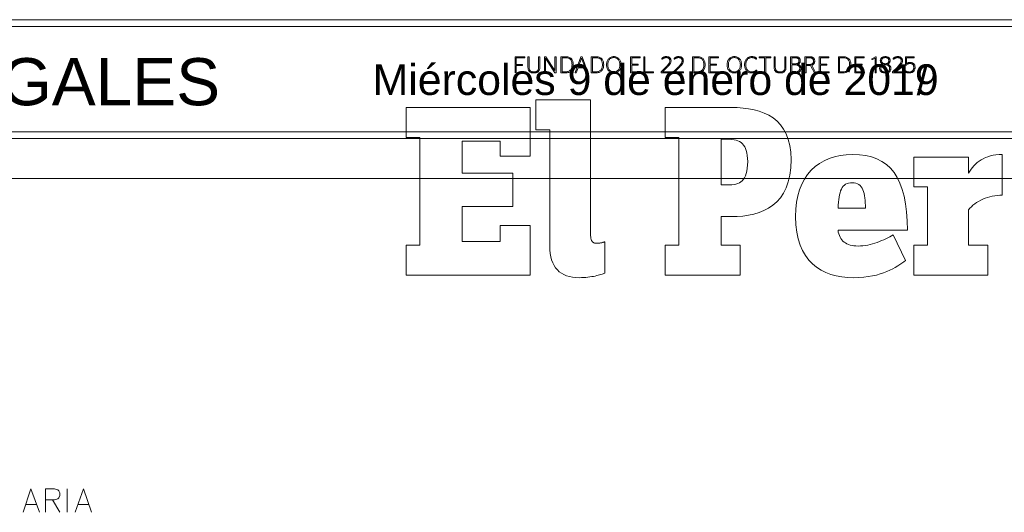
# Model space of a CAD drawing. Header units: millimetres. Extents: x 10 to 175, y 5 to 255.
# Tile 10 of 11: x 92 to 145, y 228 to 255. Entities that reach past the tile are written whole.
import ezdxf

# ---------------------------------------------------------------- set-up
doc = ezdxf.new("R2010")
doc.units = ezdxf.units.MM
doc.layers.add('DGE_SIMBOLOS', color=7, linetype='Continuous', lineweight=0)
doc.layers.add('DGE_TEXTOS', color=7, linetype='Continuous', lineweight=0)
doc.styles.add('DGE_ARIAL', font='arial.ttf')

msp = doc.modelspace()

# ---------------------------------------------------------------- linework, layer by layer
at = {"layer": 'DGE_SIMBOLOS'}
for points in [[(10.0306, 254.7461), (160.0306, 254.7461)], [(10.0306, 254.3789), (160.0306, 254.3789)], [(118.6688, 251.8417), (118.6688, 252.247), (119.0099, 252.247), (119.0099, 252.3024), (118.6688, 252.3024), (118.6688, 252.6697), (119.1288, 252.6697), (119.1288, 252.7261), (118.6018, 252.7261), (118.6018, 251.8417)], [(119.6375, 251.8918), (119.6108, 251.8925), (119.5847, 251.8946), (119.5595, 251.8983), (119.5353, 251.9037), (119.5122, 251.9108), (119.4904, 251.9198), (119.47, 251.9308), (119.4511, 251.944), (119.434, 251.9593), (119.4186, 251.9771), (119.4053, 251.9972), (119.394, 252.02), (119.385, 252.0454), (119.3784, 252.0736), (119.3743, 252.1047), (119.3729, 252.1388), (119.3729, 252.7261), (119.3066, 252.7261), (119.3066, 252.1412), (119.3083, 252.1009), (119.3132, 252.0638), (119.3213, 252.0299), (119.3323, 251.9991), (119.346, 251.9713), (119.3624, 251.9463), (119.3812, 251.9242), (119.4023, 251.9048), (119.4255, 251.888), (119.4506, 251.8738), (119.4776, 251.862), (119.5062, 251.8525), (119.5363, 251.8453), (119.5676, 251.8403), (119.6001, 251.8374), (119.6336, 251.8364), (119.6674, 251.8374), (119.7, 251.8404), (119.7313, 251.8455), (119.761, 251.8527), (119.7892, 251.8623), (119.8157, 251.8742), (119.8403, 251.8885), (119.8628, 251.9053), (119.8832, 251.9248), (119.9014, 251.947), (119.9171, 251.9719), (119.9303, 251.9997), (119.9407, 252.0304), (119.9484, 252.0642), (119.9531, 252.1011), (119.9547, 252.1412), (119.9547, 252.7261), (119.8905, 252.7261), (119.8905, 252.1388), (119.8892, 252.1041), (119.8853, 252.0725), (119.879, 252.044), (119.8705, 252.0185), (119.8598, 251.9957), (119.8471, 251.9755), (119.8325, 251.9579), (119.8161, 251.9427), (119.7981, 251.9297), (119.7786, 251.9189), (119.7578, 251.9101), (119.7357, 251.9032), (119.7125, 251.898), (119.6883, 251.8945), (119.6633, 251.8925), (119.6375, 251.8918)], [(120.2055, 251.8417), (120.2686, 251.8417), (120.2686, 252.6369), (120.2711, 252.6369), (120.7819, 251.8417), (120.8461, 251.8417), (120.8461, 252.7261), (120.7819, 252.7261), (120.7819, 251.9631), (120.7805, 251.9631), (120.2888, 252.7261), (120.2055, 252.7261), (120.2055, 251.8417)], [(121.1023, 251.8417), (121.3372, 251.8417), (121.3905, 251.8433), (121.4405, 251.8479), (121.4872, 251.8558), (121.5306, 251.8669), (121.5705, 251.8815), (121.6071, 251.8994), (121.6403, 251.9209), (121.6701, 251.9459), (121.6964, 251.9746), (121.7193, 252.0071), (121.7388, 252.0434), (121.7547, 252.0835), (121.7671, 252.1277), (121.776, 252.1759), (121.7813, 252.2283), (121.7831, 252.2848), (121.7813, 252.3417), (121.776, 252.3942), (121.7671, 252.4425), (121.7547, 252.4867), (121.7388, 252.5268), (121.7194, 252.5629), (121.6965, 252.5951), (121.6702, 252.6236), (121.6405, 252.6484), (121.6074, 252.6696), (121.5709, 252.6872), (121.531, 252.7015), (121.4878, 252.7124), (121.4413, 252.7201), (121.3914, 252.7246), (121.3383, 252.7261), (121.1023, 252.7261), (121.1023, 251.8417)], [(121.1689, 251.8971), (121.1689, 252.6707), (121.3372, 252.6707), (121.3835, 252.6695), (121.4266, 252.6656), (121.4667, 252.659), (121.5036, 252.6497), (121.5375, 252.6374), (121.5684, 252.6221), (121.5962, 252.6038), (121.6211, 252.5823), (121.6429, 252.5575), (121.6618, 252.5293), (121.6777, 252.4976), (121.6907, 252.4624), (121.7007, 252.4235), (121.7079, 252.3808), (121.7122, 252.3342), (121.7136, 252.2837), (121.7122, 252.2334), (121.7079, 252.1869), (121.7007, 252.1443), (121.6907, 252.1055), (121.6777, 252.0703), (121.6618, 252.0386), (121.6429, 252.0104), (121.6211, 251.9856), (121.5962, 251.9641), (121.5684, 251.9458), (121.5375, 251.9305), (121.5036, 251.9182), (121.4667, 251.9088), (121.4266, 251.9022), (121.3835, 251.8984), (121.3372, 251.8971), (121.1689, 251.8971)], [(121.8865, 251.8417), (121.9436, 251.8417), (122.0421, 252.1186), (122.4248, 252.1186), (122.5247, 251.8417), (122.5839, 251.8417), (122.5839, 251.8696), (122.277, 252.7261), (122.1973, 252.7261), (121.8865, 251.8696), (121.8865, 251.8417)], [(122.2329, 252.652), (122.2354, 252.652), (122.4058, 252.1737), (122.0608, 252.1737), (122.2329, 252.652)], [(122.7628, 251.8417), (122.9977, 251.8417), (123.0511, 251.8433), (123.1011, 251.8479), (123.1478, 251.8558), (123.1911, 251.8669), (123.2311, 251.8815), (123.2677, 251.8994), (123.3009, 251.9209), (123.3306, 251.9459), (123.357, 251.9746), (123.3799, 252.0071), (123.3993, 252.0434), (123.4152, 252.0835), (123.4276, 252.1277), (123.4365, 252.1759), (123.4419, 252.2283), (123.4436, 252.2848), (123.4419, 252.3417), (123.4365, 252.3942), (123.4276, 252.4425), (123.4152, 252.4867), (123.3993, 252.5268), (123.3799, 252.5629), (123.3571, 252.5951), (123.3308, 252.6236), (123.3011, 252.6484), (123.268, 252.6696), (123.2315, 252.6872), (123.1917, 252.7015), (123.1485, 252.7124), (123.102, 252.7201), (123.0522, 252.7246), (122.9992, 252.7261), (122.7628, 252.7261), (122.7628, 251.8417)], [(122.8298, 251.8971), (122.8298, 252.6707), (122.9977, 252.6707), (123.0441, 252.6695), (123.0873, 252.6656), (123.1273, 252.659), (123.1644, 252.6497), (123.1983, 252.6374), (123.2292, 252.6221), (123.257, 252.6038), (123.2819, 252.5823), (123.3038, 252.5575), (123.3226, 252.5293), (123.3386, 252.4976), (123.3515, 252.4624), (123.3616, 252.4235), (123.3688, 252.3808), (123.3731, 252.3342), (123.3745, 252.2837), (123.3731, 252.2334), (123.3688, 252.1869), (123.3616, 252.1443), (123.3515, 252.1055), (123.3386, 252.0703), (123.3226, 252.0386), (123.3038, 252.0104), (123.2819, 251.9856), (123.257, 251.9641), (123.2292, 251.9458), (123.1983, 251.9305), (123.1644, 251.9182), (123.1273, 251.9088), (123.0873, 251.9022), (123.0441, 251.8984), (122.9977, 251.8971), (122.8298, 251.8971)], [(123.9996, 251.8364), (124.0395, 251.8383), (124.0783, 251.8437), (124.1159, 251.8528), (124.1521, 251.8655), (124.1865, 251.8818), (124.2192, 251.9015), (124.2497, 251.9247), (124.2779, 251.9513), (124.3036, 251.9814), (124.3266, 252.0148), (124.3466, 252.0515), (124.3635, 252.0915), (124.377, 252.1348), (124.3869, 252.1813), (124.393, 252.2309), (124.3951, 252.2837), (124.393, 252.3365), (124.3869, 252.3861), (124.377, 252.4326), (124.3635, 252.4759), (124.3466, 252.5159), (124.3266, 252.5527), (124.3036, 252.5861), (124.2779, 252.6162), (124.2497, 252.6429), (124.2192, 252.6661), (124.1865, 252.6859), (124.1521, 252.7022), (124.1159, 252.7149), (124.0783, 252.7241), (124.0395, 252.7296), (123.9996, 252.7314), (123.9593, 252.7296), (123.92, 252.7241), (123.882, 252.7149), (123.8456, 252.7022), (123.8108, 252.6859), (123.778, 252.6661), (123.7472, 252.6429), (123.7189, 252.6162), (123.693, 252.5861), (123.67, 252.5527), (123.6499, 252.5159), (123.633, 252.4759), (123.6194, 252.4326), (123.6095, 252.3861), (123.6034, 252.3365), (123.6013, 252.2837), (123.6034, 252.2309), (123.6095, 252.1813), (123.6194, 252.1348), (123.633, 252.0915), (123.6499, 252.0515), (123.67, 252.0148), (123.693, 251.9814), (123.7189, 251.9513), (123.7472, 251.9247), (123.778, 251.9015), (123.8108, 251.8818), (123.8456, 251.8655), (123.882, 251.8528), (123.92, 251.8437), (123.9593, 251.8383), (123.9996, 251.8364)], [(123.9996, 251.8893), (123.9653, 251.8909), (123.9321, 251.8956), (123.9002, 251.9034), (123.8698, 251.9143), (123.841, 251.9283), (123.8139, 251.9454), (123.7887, 251.9656), (123.7655, 251.9888), (123.7445, 252.015), (123.7258, 252.0443), (123.7096, 252.0766), (123.6961, 252.1118), (123.6852, 252.1501), (123.6773, 252.1913), (123.6725, 252.2355), (123.6708, 252.2827), (123.6725, 252.3298), (123.6773, 252.374), (123.6852, 252.4154), (123.6961, 252.4538), (123.7096, 252.4892), (123.7258, 252.5217), (123.7445, 252.5512), (123.7655, 252.5777), (123.7887, 252.6011), (123.8139, 252.6215), (123.841, 252.6389), (123.8698, 252.6531), (123.9002, 252.6642), (123.9321, 252.6721), (123.9653, 252.6769), (123.9996, 252.6785), (124.0335, 252.6769), (124.0663, 252.6721), (124.0979, 252.6642), (124.128, 252.6531), (124.1566, 252.6389), (124.1835, 252.6215), (124.2085, 252.6011), (124.2316, 252.5777), (124.2525, 252.5512), (124.2711, 252.5217), (124.2872, 252.4892), (124.3008, 252.4538), (124.3116, 252.4154), (124.3195, 252.374), (124.3243, 252.3298), (124.3259, 252.2827), (124.3243, 252.2355), (124.3195, 252.1913), (124.3116, 252.1501), (124.3008, 252.1118), (124.2872, 252.0766), (124.2711, 252.0443), (124.2525, 252.015), (124.2316, 251.9888), (124.2085, 251.9656), (124.1835, 251.9454), (124.1566, 251.9283), (124.128, 251.9143), (124.0979, 251.9034), (124.0663, 251.8956), (124.0335, 251.8909), (123.9996, 251.8893)], [(124.9094, 251.8417), (125.4541, 251.8417), (125.4541, 251.8971), (124.9765, 251.8971), (124.9765, 252.27), (125.324, 252.27), (125.324, 252.3257), (124.9765, 252.3257), (124.9765, 252.6697), (125.4365, 252.6697), (125.4365, 252.7261), (124.9094, 252.7261), (124.9094, 251.8417)], [(126.1632, 251.8417), (126.1632, 251.8971), (125.7018, 251.8971), (125.7018, 252.7261), (125.6351, 252.7261), (125.6351, 251.8417), (126.1632, 251.8417)], [(127.1298, 251.8985), (126.6585, 251.8985), (126.8938, 252.1285), (126.9172, 252.1519), (126.9401, 252.175), (126.9621, 252.198), (126.9834, 252.2208), (127.0036, 252.2436), (127.0228, 252.2663), (127.0407, 252.2889), (127.0572, 252.3116), (127.0723, 252.3343), (127.0858, 252.357), (127.0975, 252.3799), (127.1074, 252.403), (127.1154, 252.4263), (127.1212, 252.4497), (127.1247, 252.4735), (127.126, 252.4975), (127.1249, 252.5242), (127.1218, 252.5494), (127.1167, 252.5732), (127.1096, 252.5955), (127.1004, 252.6163), (127.0892, 252.6356), (127.0761, 252.6532), (127.061, 252.6691), (127.0439, 252.6833), (127.0249, 252.6958), (127.004, 252.7065), (126.9811, 252.7154), (126.9564, 252.7223), (126.9298, 252.7273), (126.9012, 252.7304), (126.8709, 252.7314), (126.8499, 252.7309), (126.8295, 252.7292), (126.8098, 252.7266), (126.7907, 252.7231), (126.7723, 252.7187), (126.7545, 252.7136), (126.7374, 252.7076), (126.721, 252.7011), (126.7053, 252.6939), (126.6903, 252.6862), (126.676, 252.6781), (126.6625, 252.6695), (126.6497, 252.6606), (126.6376, 252.6515), (126.6263, 252.6421), (126.6158, 252.6326), (126.6158, 252.5846), (126.6483, 252.5846), (126.6574, 252.5936), (126.6669, 252.6023), (126.6768, 252.6109), (126.6873, 252.6191), (126.6984, 252.627), (126.71, 252.6345), (126.7222, 252.6416), (126.7352, 252.6482), (126.7488, 252.6542), (126.7631, 252.6595), (126.7783, 252.6642), (126.7942, 252.6682), (126.811, 252.6714), (126.8288, 252.6737), (126.8474, 252.6752), (126.867, 252.6757), (126.89, 252.6749), (126.9116, 252.6726), (126.9318, 252.6688), (126.9505, 252.6635), (126.9678, 252.6568), (126.9836, 252.6487), (126.9979, 252.6392), (127.0108, 252.6284), (127.0222, 252.6163), (127.0321, 252.6029), (127.0405, 252.5882), (127.0473, 252.5724), (127.0527, 252.5554), (127.0565, 252.5372), (127.0588, 252.5179), (127.0596, 252.4975), (127.0586, 252.477), (127.0557, 252.4568), (127.0508, 252.4367), (127.0441, 252.4167), (127.0357, 252.3968), (127.0255, 252.3769), (127.0138, 252.3569), (127.0004, 252.3367), (126.9856, 252.3163), (126.9694, 252.2957), (126.9517, 252.2747), (126.9328, 252.2533), (126.9127, 252.2314), (126.8914, 252.209), (126.8689, 252.186), (126.8455, 252.1624), (126.5791, 251.8985), (126.5791, 251.8417), (127.1298, 251.8417), (127.1298, 251.8985)], [(127.8022, 251.8985), (127.3313, 251.8985), (127.5662, 252.1285), (127.5896, 252.1519), (127.6124, 252.175), (127.6345, 252.198), (127.6558, 252.2208), (127.676, 252.2436), (127.6952, 252.2663), (127.7131, 252.2889), (127.7296, 252.3116), (127.7447, 252.3343), (127.7582, 252.357), (127.7699, 252.3799), (127.7798, 252.403), (127.7877, 252.4263), (127.7935, 252.4497), (127.7971, 252.4735), (127.7983, 252.4975), (127.7973, 252.5242), (127.7942, 252.5494), (127.7891, 252.5732), (127.7819, 252.5955), (127.7728, 252.6163), (127.7616, 252.6356), (127.7485, 252.6532), (127.7334, 252.6691), (127.7163, 252.6833), (127.6973, 252.6958), (127.6764, 252.7065), (127.6535, 252.7154), (127.6288, 252.7223), (127.6021, 252.7273), (127.5736, 252.7304), (127.5433, 252.7314), (127.5223, 252.7309), (127.5019, 252.7292), (127.4822, 252.7266), (127.4631, 252.7231), (127.4447, 252.7187), (127.427, 252.7136), (127.4099, 252.7076), (127.3935, 252.7011), (127.3778, 252.6939), (127.3628, 252.6862), (127.3486, 252.6781), (127.335, 252.6695), (127.3222, 252.6606), (127.3101, 252.6515), (127.2988, 252.6421), (127.2882, 252.6326), (127.2882, 252.5846), (127.3207, 252.5846), (127.3297, 252.5936), (127.3392, 252.6023), (127.3491, 252.6109), (127.3596, 252.6191), (127.3706, 252.627), (127.3822, 252.6345), (127.3945, 252.6416), (127.4075, 252.6482), (127.4211, 252.6542), (127.4355, 252.6595), (127.4507, 252.6642), (127.4667, 252.6682), (127.4836, 252.6714), (127.5014, 252.6737), (127.5201, 252.6752), (127.5397, 252.6757), (127.5627, 252.6749), (127.5843, 252.6726), (127.6044, 252.6688), (127.623, 252.6635), (127.6402, 252.6568), (127.656, 252.6487), (127.6703, 252.6392), (127.6831, 252.6284), (127.6944, 252.6163), (127.7042, 252.6029), (127.7126, 252.5882), (127.7194, 252.5724), (127.7248, 252.5554), (127.7286, 252.5372), (127.7309, 252.5179), (127.7317, 252.4975), (127.7307, 252.477), (127.7277, 252.4568), (127.7229, 252.4367), (127.7163, 252.4167), (127.7079, 252.3968), (127.6978, 252.3769), (127.6861, 252.3569), (127.6728, 252.3367), (127.6581, 252.3163), (127.6419, 252.2957), (127.6243, 252.2747), (127.6055, 252.2533), (127.5854, 252.2314), (127.5641, 252.209), (127.5417, 252.186), (127.5182, 252.1624), (127.2515, 251.8985), (127.2515, 251.8417), (127.8022, 251.8417), (127.8022, 251.8985)], [(128.3042, 251.8417), (128.5392, 251.8417), (128.5926, 251.8433), (128.6426, 251.8479), (128.6893, 251.8558), (128.7327, 251.8669), (128.7727, 251.8815), (128.8094, 251.8994), (128.8426, 251.9209), (128.8724, 251.9459), (128.8987, 251.9746), (128.9216, 252.0071), (128.9411, 252.0434), (128.957, 252.0835), (128.9694, 252.1277), (128.9783, 252.1759), (128.9837, 252.2283), (128.9854, 252.2848), (128.9837, 252.3417), (128.9783, 252.3942), (128.9694, 252.4425), (128.957, 252.4867), (128.9411, 252.5268), (128.9217, 252.5629), (128.8988, 252.5951), (128.8725, 252.6236), (128.8428, 252.6484), (128.8097, 252.6696), (128.7732, 252.6872), (128.7333, 252.7015), (128.6901, 252.7124), (128.6436, 252.7201), (128.5937, 252.7246), (128.5406, 252.7261), (128.3042, 252.7261), (128.3042, 251.8417)], [(128.3709, 251.8971), (128.3709, 252.6707), (128.5392, 252.6707), (128.5855, 252.6695), (128.6287, 252.6656), (128.6688, 252.659), (128.7058, 252.6497), (128.7397, 252.6374), (128.7706, 252.6221), (128.7985, 252.6038), (128.8233, 252.5823), (128.8452, 252.5575), (128.8641, 252.5293), (128.88, 252.4976), (128.893, 252.4624), (128.9031, 252.4235), (128.9102, 252.3808), (128.9145, 252.3342), (128.9159, 252.2837), (128.9145, 252.2334), (128.9102, 252.1869), (128.9031, 252.1443), (128.893, 252.1055), (128.88, 252.0703), (128.8641, 252.0386), (128.8452, 252.0104), (128.8233, 251.9856), (128.7985, 251.9641), (128.7706, 251.9458), (128.7397, 251.9305), (128.7058, 251.9182), (128.6688, 251.9088), (128.6287, 251.9022), (128.5855, 251.8984), (128.5392, 251.8971), (128.3709, 251.8971)], [(129.1953, 251.8417), (129.74, 251.8417), (129.74, 251.8971), (129.2624, 251.8971), (129.2624, 252.27), (129.6095, 252.27), (129.6095, 252.3257), (129.2624, 252.3257), (129.2624, 252.6697), (129.722, 252.6697), (129.722, 252.7261), (129.1953, 252.7261), (129.1953, 251.8417)], [(130.5867, 251.8364), (130.6265, 251.8383), (130.6654, 251.8437), (130.703, 251.8528), (130.7391, 251.8655), (130.7736, 251.8818), (130.8062, 251.9015), (130.8368, 251.9247), (130.865, 251.9513), (130.8907, 251.9814), (130.9137, 252.0148), (130.9337, 252.0515), (130.9506, 252.0915), (130.9641, 252.1348), (130.974, 252.1813), (130.9801, 252.2309), (130.9822, 252.2837), (130.9801, 252.3365), (130.974, 252.3861), (130.9641, 252.4326), (130.9506, 252.4759), (130.9337, 252.5159), (130.9137, 252.5527), (130.8907, 252.5861), (130.865, 252.6162), (130.8368, 252.6429), (130.8062, 252.6661), (130.7736, 252.6859), (130.7391, 252.7022), (130.703, 252.7149), (130.6654, 252.7241), (130.6265, 252.7296), (130.5867, 252.7314), (130.5464, 252.7296), (130.5072, 252.7241), (130.4693, 252.7149), (130.4328, 252.7022), (130.3981, 252.6859), (130.3653, 252.6661), (130.3346, 252.6429), (130.3062, 252.6162), (130.2804, 252.5861), (130.2574, 252.5527), (130.2373, 252.5159), (130.2204, 252.4759), (130.2069, 252.4326), (130.1969, 252.3861), (130.1908, 252.3365), (130.1888, 252.2837), (130.1908, 252.2309), (130.1969, 252.1813), (130.2069, 252.1348), (130.2204, 252.0915), (130.2373, 252.0515), (130.2574, 252.0148), (130.2804, 251.9814), (130.3062, 251.9513), (130.3346, 251.9247), (130.3653, 251.9015), (130.3981, 251.8818), (130.4328, 251.8655), (130.4693, 251.8528), (130.5072, 251.8437), (130.5464, 251.8383), (130.5867, 251.8364)], [(130.5867, 251.8893), (130.5524, 251.8909), (130.5192, 251.8956), (130.4873, 251.9034), (130.4569, 251.9143), (130.4281, 251.9283), (130.401, 251.9454), (130.3758, 251.9656), (130.3526, 251.9888), (130.3316, 252.015), (130.3129, 252.0443), (130.2967, 252.0766), (130.2831, 252.1118), (130.2723, 252.1501), (130.2644, 252.1913), (130.2596, 252.2355), (130.2579, 252.2827), (130.2596, 252.3298), (130.2644, 252.374), (130.2723, 252.4154), (130.2831, 252.4538), (130.2967, 252.4892), (130.3129, 252.5217), (130.3316, 252.5512), (130.3526, 252.5777), (130.3758, 252.6011), (130.401, 252.6215), (130.4281, 252.6389), (130.4569, 252.6531), (130.4873, 252.6642), (130.5192, 252.6721), (130.5524, 252.6769), (130.5867, 252.6785), (130.6205, 252.6769), (130.6533, 252.6721), (130.6848, 252.6642), (130.7149, 252.6531), (130.7435, 252.6389), (130.7704, 252.6215), (130.7955, 252.6011), (130.8185, 252.5777), (130.8394, 252.5512), (130.858, 252.5217), (130.8742, 252.4892), (130.8878, 252.4538), (130.8986, 252.4154), (130.9065, 252.374), (130.9114, 252.3298), (130.913, 252.2827), (130.9114, 252.2355), (130.9065, 252.1913), (130.8986, 252.1501), (130.8878, 252.1118), (130.8742, 252.0766), (130.858, 252.0443), (130.8394, 252.015), (130.8185, 251.9888), (130.7955, 251.9656), (130.7704, 251.9454), (130.7435, 251.9283), (130.7149, 251.9143), (130.6848, 251.9034), (130.6533, 251.8956), (130.6205, 251.8909), (130.5867, 251.8893)], [(131.5251, 251.8364), (131.5515, 251.837), (131.5766, 251.8388), (131.6004, 251.8416), (131.6231, 251.8454), (131.6445, 251.8502), (131.6649, 251.8558), (131.6842, 251.8623), (131.7025, 251.8694), (131.7198, 251.8773), (131.7361, 251.8857), (131.7516, 251.8947), (131.7662, 251.9041), (131.7801, 251.914), (131.7931, 251.9241), (131.8055, 251.9345), (131.8172, 251.9451), (131.8172, 251.9955), (131.7883, 251.9955), (131.7778, 251.9852), (131.7669, 251.9751), (131.7553, 251.9653), (131.7431, 251.9558), (131.7303, 251.9467), (131.7166, 251.938), (131.7022, 251.9299), (131.6869, 251.9224), (131.6706, 251.9155), (131.6534, 251.9093), (131.6352, 251.9039), (131.6159, 251.8993), (131.5954, 251.8957), (131.5737, 251.893), (131.5508, 251.8913), (131.5265, 251.8907), (131.4915, 251.8924), (131.4582, 251.8972), (131.4267, 251.9052), (131.397, 251.9164), (131.3693, 251.9308), (131.3435, 251.9482), (131.3198, 251.9688), (131.2983, 251.9924), (131.279, 252.0191), (131.262, 252.0488), (131.2474, 252.0814), (131.2353, 252.1171), (131.2258, 252.1557), (131.2189, 252.1973), (131.2146, 252.2417), (131.2132, 252.289), (131.2148, 252.3354), (131.2196, 252.3789), (131.2274, 252.4195), (131.238, 252.4572), (131.2514, 252.492), (131.2673, 252.5238), (131.2857, 252.5526), (131.3064, 252.5785), (131.3292, 252.6014), (131.354, 252.6213), (131.3807, 252.6382), (131.4091, 252.652), (131.4391, 252.6628), (131.4705, 252.6705), (131.5032, 252.6752), (131.5371, 252.6767), (131.5593, 252.6763), (131.5803, 252.675), (131.5999, 252.6728), (131.6183, 252.6699), (131.6356, 252.6662), (131.6518, 252.6619), (131.6671, 252.6568), (131.6814, 252.6512), (131.6948, 252.6449), (131.7075, 252.6382), (131.7194, 252.6309), (131.7307, 252.6232), (131.7413, 252.615), (131.7515, 252.6065), (131.7613, 252.5977), (131.7706, 252.5885), (131.802, 252.5885), (131.802, 252.6432), (131.7897, 252.6529), (131.7774, 252.6622), (131.7648, 252.671), (131.752, 252.6793), (131.7388, 252.6871), (131.725, 252.6944), (131.7106, 252.7011), (131.6955, 252.7072), (131.6794, 252.7126), (131.6624, 252.7175), (131.6443, 252.7216), (131.6249, 252.7251), (131.6042, 252.7278), (131.582, 252.7298), (131.5583, 252.731), (131.5328, 252.7314), (131.4937, 252.7296), (131.4556, 252.7242), (131.4186, 252.7153), (131.3831, 252.7028), (131.3492, 252.6868), (131.3171, 252.6673), (131.2871, 252.6444), (131.2594, 252.618), (131.2341, 252.5882), (131.2115, 252.5551), (131.1918, 252.5185), (131.1752, 252.4787), (131.1619, 252.4356), (131.1521, 252.3891), (131.1461, 252.3395), (131.1441, 252.2866), (131.1459, 252.2335), (131.1512, 252.1837), (131.16, 252.137), (131.172, 252.0934), (131.1872, 252.0532), (131.2054, 252.0162), (131.2265, 251.9826), (131.2503, 251.9524), (131.2768, 251.9255), (131.3058, 251.9021), (131.3371, 251.8822), (131.3707, 251.8658), (131.4065, 251.853), (131.4442, 251.8438), (131.4838, 251.8383), (131.5251, 251.8364)], [(132.3005, 251.8417), (132.3005, 252.6707), (132.5887, 252.6707), (132.5887, 252.7261), (131.9431, 252.7261), (131.9431, 252.6707), (132.2328, 252.6707), (132.2328, 251.8417), (132.3005, 251.8417)], [(133.0897, 251.8918), (133.0629, 251.8925), (133.0369, 251.8946), (133.0117, 251.8983), (132.9875, 251.9037), (132.9644, 251.9108), (132.9426, 251.9198), (132.9223, 251.9308), (132.9034, 251.944), (132.8863, 251.9593), (132.871, 251.9771), (132.8576, 251.9972), (132.8464, 252.02), (132.8374, 252.0454), (132.8309, 252.0736), (132.8268, 252.1047), (132.8254, 252.1388), (132.8254, 252.7261), (132.7584, 252.7261), (132.7584, 252.1412), (132.7601, 252.1009), (132.765, 252.0638), (132.7731, 252.0299), (132.7841, 251.9991), (132.7979, 251.9713), (132.8143, 251.9463), (132.8331, 251.9242), (132.8542, 251.9048), (132.8775, 251.888), (132.9027, 251.8738), (132.9296, 251.862), (132.9583, 251.8525), (132.9884, 251.8453), (133.0197, 251.8403), (133.0523, 251.8374), (133.0858, 251.8364), (133.1195, 251.8374), (133.1521, 251.8404), (133.1834, 251.8455), (133.2132, 251.8527), (133.2414, 251.8623), (133.2678, 251.8742), (133.2924, 251.8885), (133.3149, 251.9053), (133.3354, 251.9248), (133.3535, 251.947), (133.3692, 251.9719), (133.3824, 251.9997), (133.3929, 252.0304), (133.4005, 252.0642), (133.4052, 252.1011), (133.4068, 252.1412), (133.4068, 252.7261), (133.3422, 252.7261), (133.3422, 252.1388), (133.3409, 252.1041), (133.3371, 252.0725), (133.3308, 252.044), (133.3223, 252.0185), (133.3116, 251.9957), (133.2989, 251.9755), (133.2843, 251.9579), (133.2679, 251.9427), (133.25, 251.9297), (133.2305, 251.9189), (133.2097, 251.9101), (133.1876, 251.9032), (133.1644, 251.898), (133.1403, 251.8945), (133.1153, 251.8925), (133.0897, 251.8918)], [(133.6576, 251.8417), (133.9279, 251.8417), (133.9607, 251.8426), (133.9921, 251.8452), (134.0221, 251.8496), (134.0506, 251.8558), (134.0773, 251.8639), (134.1023, 251.8738), (134.1254, 251.8857), (134.1465, 251.8996), (134.1655, 251.9154), (134.1823, 251.9333), (134.1968, 251.9533), (134.2089, 251.9754), (134.2185, 251.9996), (134.2255, 252.026), (134.2298, 252.0546), (134.2312, 252.0855), (134.2302, 252.1119), (134.2272, 252.1362), (134.2222, 252.1584), (134.2155, 252.1787), (134.2071, 252.1972), (134.1971, 252.214), (134.1856, 252.2291), (134.1727, 252.2427), (134.1585, 252.2548), (134.1431, 252.2656), (134.1266, 252.2752), (134.1092, 252.2837), (134.0909, 252.2911), (134.0717, 252.2976), (134.0519, 252.3032), (134.0316, 252.3081), (134.0316, 252.3095), (134.0478, 252.3151), (134.0634, 252.3212), (134.0785, 252.328), (134.093, 252.3354), (134.1068, 252.3436), (134.1197, 252.3526), (134.1318, 252.3626), (134.1429, 252.3735), (134.153, 252.3855), (134.162, 252.3987), (134.1698, 252.4131), (134.1763, 252.4289), (134.1816, 252.446), (134.1854, 252.4645), (134.1878, 252.4846), (134.1886, 252.5064), (134.1871, 252.5366), (134.1829, 252.5641), (134.1761, 252.5891), (134.1668, 252.6117), (134.155, 252.6319), (134.1411, 252.6498), (134.125, 252.6656), (134.107, 252.6793), (134.0872, 252.6911), (134.0656, 252.701), (134.0424, 252.7091), (134.0179, 252.7155), (133.992, 252.7203), (133.9649, 252.7236), (133.9368, 252.7255), (133.9078, 252.7261), (133.6576, 252.7261), (133.6576, 251.8417)], [(133.7243, 252.3331), (133.7243, 252.6707), (133.9063, 252.6707), (133.9279, 252.6703), (133.9489, 252.6689), (133.9693, 252.6665), (133.9888, 252.663), (134.0075, 252.6583), (134.0251, 252.6524), (134.0416, 252.645), (134.0569, 252.6363), (134.0708, 252.6259), (134.0832, 252.614), (134.094, 252.6004), (134.1031, 252.585), (134.1104, 252.5677), (134.1157, 252.5485), (134.119, 252.5272), (134.1201, 252.5039), (134.119, 252.4809), (134.1157, 252.4599), (134.1103, 252.4407), (134.103, 252.4233), (134.0939, 252.4077), (134.083, 252.3937), (134.0706, 252.3814), (134.0566, 252.3706), (134.0412, 252.3613), (134.0245, 252.3535), (134.0067, 252.347), (133.9878, 252.3419), (133.968, 252.3379), (133.9473, 252.3352), (133.9259, 252.3336), (133.9039, 252.3331), (133.7243, 252.3331)], [(134.9703, 251.8417), (135.0285, 251.8417), (135.0285, 251.8682), (134.8176, 252.2598), (134.8358, 252.2657), (134.8531, 252.2726), (134.8694, 252.2806), (134.8848, 252.2895), (134.899, 252.2995), (134.9122, 252.3105), (134.9243, 252.3227), (134.9352, 252.336), (134.945, 252.3504), (134.9536, 252.366), (134.9609, 252.3829), (134.967, 252.4009), (134.9718, 252.4203), (134.9753, 252.4409), (134.9774, 252.4629), (134.9781, 252.4862), (134.9766, 252.518), (134.9724, 252.5473), (134.9655, 252.574), (134.9559, 252.5983), (134.9439, 252.6202), (134.9294, 252.6398), (134.9127, 252.6572), (134.8937, 252.6725), (134.8727, 252.6856), (134.8496, 252.6968), (134.8246, 252.7061), (134.7978, 252.7135), (134.7694, 252.7191), (134.7393, 252.7231), (134.7077, 252.7254), (134.6747, 252.7261), (134.4387, 252.7261), (134.4387, 251.8417), (134.5068, 251.8417), (134.5068, 252.2425), (134.6747, 252.2425), (134.6796, 252.2425), (134.6846, 252.2425), (134.6896, 252.2426), (134.6945, 252.2427), (134.6995, 252.2429), (134.7044, 252.243), (134.7093, 252.2432), (134.7142, 252.2435), (134.7191, 252.2437), (134.7239, 252.244), (134.7287, 252.2444), (134.7335, 252.2447), (134.7382, 252.2451), (134.7428, 252.2455), (134.7474, 252.2459), (134.7519, 252.2463), (134.9703, 251.8417)], [(134.5068, 252.6707), (134.6722, 252.6707), (134.698, 252.6702), (134.7227, 252.6685), (134.7463, 252.6657), (134.7686, 252.6616), (134.7896, 252.6561), (134.8091, 252.6491), (134.8272, 252.6407), (134.8437, 252.6306), (134.8586, 252.6189), (134.8718, 252.6055), (134.8831, 252.5902), (134.8926, 252.573), (134.9001, 252.5538), (134.9055, 252.5325), (134.9089, 252.5091), (134.91, 252.4834), (134.9089, 252.4572), (134.9058, 252.4333), (134.9007, 252.4118), (134.8936, 252.3924), (134.8846, 252.3752), (134.8737, 252.3599), (134.861, 252.3466), (134.8465, 252.335), (134.8303, 252.3252), (134.8124, 252.317), (134.7929, 252.3103), (134.7717, 252.3051), (134.749, 252.3012), (134.7249, 252.2985), (134.6992, 252.2969), (134.6722, 252.2964), (134.5068, 252.2964), (134.5068, 252.6707)], [(135.2225, 251.8417), (135.7672, 251.8417), (135.7672, 251.8971), (135.2896, 251.8971), (135.2896, 252.27), (135.6371, 252.27), (135.6371, 252.3257), (135.2896, 252.3257), (135.2896, 252.6697), (135.7496, 252.6697), (135.7496, 252.7261), (135.2225, 252.7261), (135.2225, 251.8417)], [(136.2717, 251.8417), (136.5067, 251.8417), (136.56, 251.8433), (136.61, 251.8479), (136.6567, 251.8558), (136.7001, 251.8669), (136.7401, 251.8815), (136.7767, 251.8994), (136.8099, 251.9209), (136.8397, 251.9459), (136.8661, 251.9746), (136.889, 252.0071), (136.9085, 252.0434), (136.9244, 252.0835), (136.9369, 252.1277), (136.9458, 252.1759), (136.9511, 252.2283), (136.9529, 252.2848), (136.9511, 252.3417), (136.9458, 252.3942), (136.9369, 252.4425), (136.9244, 252.4867), (136.9085, 252.5268), (136.8891, 252.5629), (136.8662, 252.5951), (136.8399, 252.6236), (136.8101, 252.6484), (136.7769, 252.6696), (136.7404, 252.6872), (136.7005, 252.7015), (136.6573, 252.7124), (136.6107, 252.7201), (136.5609, 252.7246), (136.5077, 252.7261), (136.2717, 252.7261), (136.2717, 251.8417)], [(136.3384, 251.8971), (136.3384, 252.6707), (136.5067, 252.6707), (136.553, 252.6695), (136.5962, 252.6656), (136.6363, 252.659), (136.6733, 252.6497), (136.7072, 252.6374), (136.7381, 252.6221), (136.766, 252.6038), (136.7908, 252.5823), (136.8127, 252.5575), (136.8316, 252.5293), (136.8475, 252.4976), (136.8605, 252.4624), (136.8705, 252.4235), (136.8777, 252.3808), (136.882, 252.3342), (136.8834, 252.2837), (136.882, 252.2334), (136.8777, 252.1869), (136.8705, 252.1443), (136.8605, 252.1055), (136.8475, 252.0703), (136.8316, 252.0386), (136.8127, 252.0104), (136.7908, 251.9856), (136.766, 251.9641), (136.7381, 251.9458), (136.7072, 251.9305), (136.6733, 251.9182), (136.6363, 251.9088), (136.5962, 251.9022), (136.553, 251.8984), (136.5067, 251.8971), (136.3384, 251.8971)], [(137.1628, 251.8417), (137.7075, 251.8417), (137.7075, 251.8971), (137.2295, 251.8971), (137.2295, 252.27), (137.577, 252.27), (137.577, 252.3257), (137.2295, 252.3257), (137.2295, 252.6697), (137.6899, 252.6697), (137.6899, 252.7261), (137.1628, 252.7261), (137.1628, 251.8417)], [(138.3415, 251.8417), (138.3415, 252.7261), (138.2967, 252.7261), (138.1058, 252.6168), (138.1058, 252.572), (138.1347, 252.572), (138.2737, 252.6531), (138.2737, 251.8417), (138.3415, 251.8417)], [(138.8318, 251.8364), (138.868, 251.8376), (138.9021, 251.8411), (138.934, 251.8467), (138.9638, 251.8545), (138.9913, 251.8644), (139.0167, 251.8762), (139.0397, 251.8899), (139.0605, 251.9054), (139.0789, 251.9226), (139.095, 251.9415), (139.1086, 251.9619), (139.1199, 251.9838), (139.1287, 252.007), (139.135, 252.0316), (139.1389, 252.0574), (139.1401, 252.0844), (139.1392, 252.1058), (139.1365, 252.1264), (139.1321, 252.1462), (139.126, 252.1652), (139.1184, 252.1834), (139.1092, 252.2006), (139.0986, 252.2169), (139.0867, 252.2321), (139.0735, 252.2464), (139.059, 252.2595), (139.0434, 252.2715), (139.0267, 252.2823), (139.0091, 252.2918), (138.9904, 252.3001), (138.971, 252.3071), (138.9507, 252.3127), (138.9507, 252.3155), (138.9657, 252.3206), (138.9804, 252.3268), (138.9945, 252.334), (139.008, 252.3424), (139.0209, 252.3517), (139.0331, 252.362), (139.0445, 252.3733), (139.055, 252.3855), (139.0646, 252.3985), (139.0731, 252.4124), (139.0806, 252.4271), (139.0868, 252.4425), (139.0918, 252.4587), (139.0955, 252.4756), (139.0978, 252.4931), (139.0985, 252.5113), (139.0973, 252.5352), (139.0937, 252.5581), (139.0878, 252.5799), (139.0796, 252.6006), (139.0693, 252.62), (139.0568, 252.6381), (139.0423, 252.6549), (139.0259, 252.6702), (139.0075, 252.6839), (138.9874, 252.6961), (138.9654, 252.7066), (138.9418, 252.7153), (138.9166, 252.7222), (138.8898, 252.7273), (138.8615, 252.7304), (138.8318, 252.7314), (138.8019, 252.7304), (138.7735, 252.7273), (138.7466, 252.7222), (138.7212, 252.7153), (138.6975, 252.7066), (138.6755, 252.6961), (138.6552, 252.6839), (138.6368, 252.6702), (138.6203, 252.6549), (138.6058, 252.6381), (138.5933, 252.62), (138.583, 252.6006), (138.5748, 252.5799), (138.5689, 252.5581), (138.5653, 252.5352), (138.5641, 252.5113), (138.5648, 252.4931), (138.5671, 252.4756), (138.5707, 252.4587), (138.5758, 252.4425), (138.582, 252.4271), (138.5895, 252.4124), (138.5981, 252.3985), (138.6077, 252.3855), (138.6182, 252.3733), (138.6297, 252.362), (138.642, 252.3517), (138.655, 252.3424), (138.6687, 252.334), (138.6829, 252.3268), (138.6977, 252.3206), (138.7129, 252.3155), (138.7129, 252.3127), (138.6933, 252.3072), (138.6743, 252.3004), (138.656, 252.2922), (138.6385, 252.2827), (138.6219, 252.2719), (138.6063, 252.2599), (138.5918, 252.2468), (138.5784, 252.2325), (138.5662, 252.2172), (138.5554, 252.2009), (138.546, 252.1836), (138.5382, 252.1654), (138.5319, 252.1463), (138.5273, 252.1264), (138.5245, 252.1058), (138.5235, 252.0844), (138.5248, 252.0574), (138.5285, 252.0316), (138.5348, 252.007), (138.5436, 251.9838), (138.5548, 251.9619), (138.5684, 251.9415), (138.5844, 251.9226), (138.6028, 251.9054), (138.6235, 251.8899), (138.6465, 251.8762), (138.6718, 251.8644), (138.6994, 251.8545), (138.7292, 251.8467), (138.7612, 251.8411), (138.7954, 251.8376), (138.8318, 251.8364)], [(138.8318, 252.3405), (138.8083, 252.3413), (138.7862, 252.3436), (138.7654, 252.3475), (138.7461, 252.3527), (138.7281, 252.3593), (138.7116, 252.3673), (138.6966, 252.3765), (138.683, 252.3869), (138.6709, 252.3985), (138.6604, 252.4113), (138.6514, 252.4251), (138.644, 252.44), (138.6383, 252.4558), (138.6341, 252.4725), (138.6316, 252.4901), (138.6307, 252.5085), (138.6316, 252.5273), (138.6341, 252.5453), (138.6383, 252.5624), (138.644, 252.5785), (138.6514, 252.5936), (138.6604, 252.6077), (138.6709, 252.6207), (138.683, 252.6325), (138.6966, 252.6431), (138.7116, 252.6525), (138.7281, 252.6606), (138.7461, 252.6673), (138.7654, 252.6726), (138.7862, 252.6764), (138.8083, 252.6788), (138.8318, 252.6796), (138.8551, 252.6788), (138.8771, 252.6764), (138.8978, 252.6726), (138.9171, 252.6673), (138.935, 252.6606), (138.9516, 252.6525), (138.9666, 252.6431), (138.9802, 252.6325), (138.9924, 252.6207), (139.0029, 252.6077), (139.012, 252.5936), (139.0194, 252.5785), (139.0253, 252.5624), (139.0295, 252.5453), (139.032, 252.5273), (139.0329, 252.5085), (139.032, 252.4901), (139.0295, 252.4725), (139.0253, 252.4558), (139.0194, 252.44), (139.012, 252.4251), (139.0029, 252.4113), (138.9924, 252.3985), (138.9802, 252.3869), (138.9666, 252.3765), (138.9516, 252.3673), (138.935, 252.3593), (138.9171, 252.3527), (138.8978, 252.3475), (138.8771, 252.3436), (138.8551, 252.3413), (138.8318, 252.3405)], [(139.7783, 251.8985), (139.307, 251.8985), (139.5423, 252.1285), (139.5657, 252.1519), (139.5886, 252.175), (139.6107, 252.198), (139.6319, 252.2208), (139.6522, 252.2436), (139.6714, 252.2663), (139.6893, 252.2889), (139.7059, 252.3116), (139.721, 252.3343), (139.7345, 252.357), (139.7463, 252.3799), (139.7562, 252.403), (139.7642, 252.4263), (139.77, 252.4497), (139.7736, 252.4735), (139.7748, 252.4975), (139.7738, 252.5242), (139.7707, 252.5494), (139.7656, 252.5732), (139.7584, 252.5955), (139.7492, 252.6163), (139.7381, 252.6356), (139.7249, 252.6532), (139.7098, 252.6691), (139.6928, 252.6833), (139.6738, 252.6958), (139.6528, 252.7065), (139.63, 252.7154), (139.6052, 252.7223), (139.5786, 252.7273), (139.5501, 252.7304), (139.5197, 252.7314), (139.4987, 252.7309), (139.4783, 252.7292), (139.4585, 252.7266), (139.4394, 252.7231), (139.4209, 252.7187), (139.4032, 252.7136), (139.3861, 252.7076), (139.3697, 252.7011), (139.354, 252.6939), (139.339, 252.6862), (139.3247, 252.6781), (139.3111, 252.6695), (139.2983, 252.6606), (139.2862, 252.6515), (139.2749, 252.6421), (139.2643, 252.6326), (139.2643, 252.5846), (139.2971, 252.5846), (139.3061, 252.5936), (139.3155, 252.6023), (139.3254, 252.6109), (139.3358, 252.6191), (139.3468, 252.627), (139.3584, 252.6345), (139.3707, 252.6416), (139.3836, 252.6482), (139.3972, 252.6542), (139.4116, 252.6595), (139.4268, 252.6642), (139.4428, 252.6682), (139.4597, 252.6714), (139.4775, 252.6737), (139.4962, 252.6752), (139.5158, 252.6757), (139.5389, 252.6749), (139.5605, 252.6726), (139.5806, 252.6688), (139.5993, 252.6635), (139.6166, 252.6568), (139.6323, 252.6487), (139.6466, 252.6392), (139.6595, 252.6284), (139.6708, 252.6163), (139.6807, 252.6029), (139.689, 252.5882), (139.6959, 252.5724), (139.7012, 252.5554), (139.7051, 252.5372), (139.7073, 252.5179), (139.7081, 252.4975), (139.7071, 252.477), (139.7042, 252.4568), (139.6993, 252.4367), (139.6927, 252.4167), (139.6843, 252.3968), (139.6742, 252.3769), (139.6624, 252.3569), (139.6492, 252.3367), (139.6344, 252.3163), (139.6182, 252.2957), (139.6006, 252.2747), (139.5818, 252.2533), (139.5617, 252.2314), (139.5404, 252.209), (139.5181, 252.186), (139.4947, 252.1624), (139.2276, 251.8985), (139.2276, 251.8417), (139.7783, 251.8417), (139.7783, 251.8985)], [(140.4631, 252.1412), (140.4616, 252.1753), (140.4575, 252.2069), (140.4507, 252.2361), (140.4415, 252.2629), (140.43, 252.2874), (140.4164, 252.3095), (140.4008, 252.3294), (140.3835, 252.347), (140.3644, 252.3624), (140.3439, 252.3756), (140.322, 252.3867), (140.2989, 252.3957), (140.2748, 252.4027), (140.2498, 252.4076), (140.2241, 252.4105), (140.1978, 252.4114), (140.1785, 252.4109), (140.1601, 252.4094), (140.1424, 252.407), (140.1256, 252.4039), (140.1096, 252.4), (140.0944, 252.3955), (140.0801, 252.3904), (140.0667, 252.3849), (140.0542, 252.3791), (140.0425, 252.373), (140.0317, 252.3668), (140.0219, 252.3604), (140.0129, 252.3541), (140.0049, 252.3478), (139.9979, 252.3417), (139.9917, 252.336), (139.9879, 252.336), (139.9879, 252.6679), (140.419, 252.6679), (140.419, 252.7261), (139.9335, 252.7261), (139.9335, 252.265), (139.9826, 252.265), (139.9894, 252.2732), (139.9969, 252.2814), (140.0052, 252.2896), (140.0142, 252.2976), (140.024, 252.3055), (140.0345, 252.3132), (140.0459, 252.3205), (140.058, 252.3274), (140.0709, 252.3338), (140.0846, 252.3396), (140.0991, 252.3447), (140.1143, 252.3491), (140.1304, 252.3526), (140.1474, 252.3553), (140.1651, 252.3569), (140.1837, 252.3575), (140.2059, 252.3567), (140.2273, 252.3544), (140.2478, 252.3505), (140.2674, 252.3449), (140.286, 252.3377), (140.3034, 252.3288), (140.3196, 252.3182), (140.3344, 252.3057), (140.3479, 252.2915), (140.3598, 252.2754), (140.3702, 252.2573), (140.3789, 252.2374), (140.3858, 252.2154), (140.3908, 252.1915), (140.3939, 252.1655), (140.395, 252.1373), (140.3938, 252.1094), (140.3905, 252.0829), (140.3849, 252.0579), (140.3773, 252.0343), (140.3676, 252.0123), (140.3558, 251.9919), (140.3421, 251.9732), (140.3265, 251.9562), (140.3091, 251.941), (140.2898, 251.9276), (140.2688, 251.9162), (140.2461, 251.9067), (140.2218, 251.8992), (140.1959, 251.8937), (140.1685, 251.8905), (140.1396, 251.8893), (140.1204, 251.8898), (140.1022, 251.8911), (140.0849, 251.8931), (140.0685, 251.8959), (140.053, 251.8994), (140.0383, 251.9035), (140.0245, 251.9082), (140.0114, 251.9135), (139.9991, 251.9192), (139.9876, 251.9253), (139.9768, 251.9318), (139.9666, 251.9386), (139.9572, 251.9457), (139.9483, 251.953), (139.9401, 251.9604), (139.9325, 251.968), (139.8997, 251.968), (139.8997, 251.9147), (139.9098, 251.9069), (139.9205, 251.8993), (139.9317, 251.8919), (139.9435, 251.8848), (139.9558, 251.878), (139.9688, 251.8715), (139.9824, 251.8655), (139.9967, 251.8598), (140.0118, 251.8547), (140.0275, 251.8501), (140.0441, 251.8461), (140.0614, 251.8428), (140.0796, 251.84), (140.0987, 251.8381), (140.1187, 251.8368), (140.1396, 251.8364), (140.1746, 251.8378), (140.2083, 251.8418), (140.2403, 251.8485), (140.2706, 251.8577), (140.2992, 251.8694), (140.3258, 251.8835), (140.3504, 251.8999), (140.3729, 251.9186), (140.3931, 251.9395), (140.411, 251.9625), (140.4265, 251.9875), (140.4393, 252.0146), (140.4496, 252.0435), (140.457, 252.0743), (140.4615, 252.1069), (140.4631, 252.1412)], [(133.7243, 251.8971), (133.7243, 252.2778), (133.9116, 252.2778), (133.9398, 252.2771), (133.9667, 252.2752), (133.992, 252.2718), (134.0158, 252.2671), (134.038, 252.261), (134.0586, 252.2534), (134.0775, 252.2443), (134.0947, 252.2337), (134.11, 252.2214), (134.1235, 252.2075), (134.1351, 252.192), (134.1446, 252.1748), (134.1522, 252.1558), (134.1577, 252.135), (134.161, 252.1124), (134.1621, 252.088), (134.1609, 252.0635), (134.1575, 252.041), (134.152, 252.0202), (134.1444, 252.0011), (134.1348, 251.9838), (134.1234, 251.9682), (134.1101, 251.9542), (134.0952, 251.9419), (134.0788, 251.9311), (134.0608, 251.9219), (134.0414, 251.9141), (134.0207, 251.9079), (133.9988, 251.9031), (133.9758, 251.8998), (133.9518, 251.8978), (133.9268, 251.8971), (133.7243, 251.8971)], [(138.8318, 251.8883), (138.8022, 251.8893), (138.7746, 251.8921), (138.7489, 251.8968), (138.7251, 251.9031), (138.7033, 251.9112), (138.6834, 251.9208), (138.6654, 251.9319), (138.6493, 251.9445), (138.6352, 251.9583), (138.6229, 251.9735), (138.6126, 251.9899), (138.6041, 252.0073), (138.5975, 252.0259), (138.5929, 252.0453), (138.59, 252.0657), (138.5891, 252.0869), (138.5901, 252.108), (138.593, 252.1284), (138.5978, 252.148), (138.6045, 252.1666), (138.6131, 252.1843), (138.6236, 252.2008), (138.636, 252.2162), (138.6503, 252.2303), (138.6664, 252.243), (138.6845, 252.2543), (138.7044, 252.2642), (138.7262, 252.2724), (138.7498, 252.2789), (138.7753, 252.2837), (138.8026, 252.2866), (138.8318, 252.2876), (138.8608, 252.2866), (138.888, 252.2837), (138.9134, 252.2789), (138.937, 252.2724), (138.9588, 252.2642), (138.9787, 252.2543), (138.9968, 252.243), (139.013, 252.2303), (139.0273, 252.2162), (139.0398, 252.2008), (139.0504, 252.1843), (139.059, 252.1666), (139.0658, 252.148), (139.0706, 252.1284), (139.0736, 252.108), (139.0745, 252.0869), (139.0736, 252.0657), (139.0707, 252.0453), (139.066, 252.0259), (139.0594, 252.0073), (139.0509, 251.9899), (139.0404, 251.9735), (139.0281, 251.9583), (139.0139, 251.9445), (138.9978, 251.9319), (138.9798, 251.9208), (138.9599, 251.9112), (138.9381, 251.9031), (138.9143, 251.8968), (138.8887, 251.8921), (138.8612, 251.8893), (138.8318, 251.8883)], [(123.5015, 240.9028), (123.5015, 242.6187), (123.483, 242.611), (123.4635, 242.6034), (123.4429, 242.5959), (123.4211, 242.5886), (123.3981, 242.5815), (123.3739, 242.5747), (123.3483, 242.5683), (123.3213, 242.5622), (123.2929, 242.5567), (123.263, 242.5517), (123.2315, 242.5473), (123.1984, 242.5436), (123.1636, 242.5406), (123.1271, 242.5383), (123.0887, 242.537), (123.0485, 242.5365), (123.011, 242.5379), (122.9758, 242.5424), (122.9429, 242.5498), (122.9123, 242.5603), (122.884, 242.5739), (122.8581, 242.5908), (122.8346, 242.6109), (122.8134, 242.6343), (122.7947, 242.6611), (122.7784, 242.6913), (122.7645, 242.7251), (122.7532, 242.7624), (122.7443, 242.8034), (122.7379, 242.848), (122.7341, 242.8964), (122.7328, 242.9485), (122.7328, 250.3625), (119.7395, 250.3625), (119.7395, 248.7288), (120.4944, 248.7288), (120.4944, 242.3993), (120.5012, 242.185), (120.5212, 241.9852), (120.5544, 241.7998), (120.6006, 241.6285), (120.6596, 241.4715), (120.7312, 241.3285), (120.8153, 241.1995), (120.9115, 241.0845), (121.0199, 240.9833), (121.1401, 240.8958), (121.2721, 240.822), (121.4155, 240.7619), (121.5703, 240.7152), (121.7363, 240.682), (121.9132, 240.6621), (122.101, 240.6555), (122.2276, 240.6574), (122.3498, 240.6627), (122.4675, 240.6712), (122.5805, 240.6825), (122.6885, 240.6962), (122.7915, 240.712), (122.8892, 240.7294), (122.9814, 240.7482), (123.068, 240.7679), (123.1488, 240.7883), (123.2237, 240.8088), (123.2923, 240.8293), (123.3546, 240.8493), (123.4103, 240.8685), (123.4594, 240.8864), (123.5015, 240.9028)], [(119.4181, 240.7927), (119.4181, 243.4978), (117.784, 243.4978), (117.784, 242.6328), (115.7108, 242.6328), (115.7108, 244.5413), (118.4843, 244.5413), (118.4843, 246.3673), (115.7108, 246.3673), (115.7108, 248.1111), (117.784, 248.1111), (117.784, 247.2874), (119.4181, 247.2874), (119.4181, 249.9508), (112.649, 249.9508), (112.649, 248.3171), (113.4043, 248.3171), (113.4043, 242.4268), (112.649, 242.4268), (112.649, 240.7927), (119.4181, 240.7927)], [(133.6894, 247.1088), (133.6717, 247.5141), (133.6199, 247.8814), (133.5361, 248.2124), (133.4221, 248.5087), (133.2799, 248.7719), (133.1116, 249.0037), (132.919, 249.2056), (132.7042, 249.3794), (132.4692, 249.5266), (132.2158, 249.649), (131.9461, 249.748), (131.662, 249.8254), (131.3656, 249.8827), (131.0587, 249.9216), (130.7434, 249.9438), (130.4216, 249.9508), (126.7968, 249.9508), (126.7968, 248.3171), (127.5517, 248.3171), (127.5517, 242.4268), (126.7968, 242.4268), (126.7968, 240.7927), (130.9021, 240.7927), (130.9021, 242.4268), (129.8586, 242.4268), (129.8586, 243.9921), (130.4216, 243.9921), (130.7389, 243.9996), (131.0508, 244.0235), (131.3554, 244.0655), (131.6504, 244.1276), (131.9339, 244.2116), (132.2037, 244.3193), (132.4577, 244.4526), (132.6939, 244.6133), (132.9101, 244.8033), (133.1043, 245.0244), (133.2744, 245.2786), (133.4182, 245.5675), (133.5337, 245.8932), (133.6188, 246.2574), (133.6714, 246.662), (133.6894, 247.1088)], [(10.0306, 248.6226), (160.0306, 248.6226)], [(10.0306, 248.2554), (160.0306, 248.2554)], [(131.3138, 246.9988), (131.3088, 246.8057), (131.2942, 246.6325), (131.2701, 246.4781), (131.2368, 246.3416), (131.1946, 246.222), (131.1437, 246.1181), (131.0844, 246.029), (131.0169, 245.9536), (130.9416, 245.891), (130.8587, 245.84), (130.7684, 245.7997), (130.671, 245.769), (130.5667, 245.7469), (130.4559, 245.7324), (130.3388, 245.7245), (130.2156, 245.7221), (129.8586, 245.7221), (129.8586, 248.2212), (130.2018, 248.2212), (130.332, 248.218), (130.4546, 248.2081), (130.5696, 248.1907), (130.6768, 248.1653), (130.7761, 248.1313), (130.8674, 248.0879), (130.9506, 248.0345), (131.0255, 247.9705), (131.0921, 247.8952), (131.1502, 247.808), (131.1997, 247.7083), (131.2404, 247.5953), (131.2723, 247.4686), (131.2953, 247.3273), (131.3091, 247.1709), (131.3138, 246.9988)], [(140.0411, 243.2505), (140.03, 243.7698), (139.9964, 244.2519), (139.9402, 244.6975), (139.8611, 245.1068), (139.7589, 245.4806), (139.6334, 245.8192), (139.4844, 246.1231), (139.3116, 246.393), (139.1148, 246.6292), (138.8939, 246.8323), (138.6485, 247.0027), (138.3784, 247.1411), (138.0835, 247.2478), (137.7636, 247.3234), (137.4183, 247.3684), (137.0475, 247.3833), (136.7025, 247.3697), (136.3735, 247.3288), (136.0613, 247.2609), (135.7669, 247.1662), (135.4911, 247.0448), (135.2347, 246.8968), (134.9986, 246.7224), (134.7837, 246.5218), (134.5908, 246.2951), (134.4209, 246.0425), (134.2747, 245.7642), (134.1532, 245.4603), (134.0571, 245.131), (133.9874, 244.7764), (133.945, 244.3967), (133.9307, 243.9921), (133.9468, 243.5518), (133.9943, 243.1469), (134.0717, 242.7764), (134.1774, 242.4395), (134.31, 242.135), (134.4679, 241.8621), (134.6498, 241.6198), (134.8541, 241.4071), (135.0793, 241.2231), (135.3239, 241.0667), (135.5864, 240.937), (135.8654, 240.8331), (136.1594, 240.7539), (136.4669, 240.6986), (136.7863, 240.6661), (137.1163, 240.6555), (137.3939, 240.6622), (137.6556, 240.6815), (137.902, 240.7122), (138.1335, 240.753), (138.3508, 240.8028), (138.5542, 240.8602), (138.7443, 240.9242), (138.9217, 240.9934), (139.0869, 241.0666), (139.2404, 241.1426), (139.3827, 241.2202), (139.5143, 241.2981), (139.6358, 241.3752), (139.7477, 241.4502), (139.8506, 241.5218), (139.9448, 241.5889), (139.2721, 243.0032), (139.1767, 242.9488), (139.0762, 242.8939), (138.971, 242.8391), (138.8615, 242.785), (138.7481, 242.7321), (138.6311, 242.681), (138.511, 242.6321), (138.388, 242.5861), (138.2627, 242.5434), (138.1353, 242.5047), (138.0062, 242.4704), (137.8759, 242.4412), (137.7447, 242.4175), (137.6129, 242.3999), (137.4811, 242.3889), (137.3494, 242.3851), (137.2338, 242.3885), (137.1238, 242.3987), (137.0195, 242.4155), (136.9211, 242.4392), (136.8288, 242.4696), (136.7426, 242.5068), (136.6627, 242.5507), (136.5893, 242.6014), (136.5225, 242.6589), (136.4625, 242.7231), (136.4092, 242.7941), (136.3631, 242.8718), (136.324, 242.9563), (136.2923, 243.0476), (136.268, 243.1457), (136.2512, 243.2505), (140.0411, 243.2505)], [(145.2284, 245.159), (145.2284, 247.3833), (145.0508, 247.3782), (144.8834, 247.3633), (144.7259, 247.339), (144.5778, 247.3057), (144.4387, 247.2638), (144.3082, 247.2139), (144.1859, 247.1564), (144.0714, 247.0916), (143.9643, 247.0201), (143.8643, 246.9422), (143.7708, 246.8585), (143.6835, 246.7694), (143.602, 246.6753), (143.5259, 246.5766), (143.4548, 246.4738), (143.3883, 246.3673), (143.3883, 247.2457), (140.395, 247.2457), (140.395, 245.6117), (141.1503, 245.6117), (141.1503, 242.4268), (140.395, 242.4268), (140.395, 240.7927), (144.4318, 240.7927), (144.4318, 242.4268), (143.3883, 242.4268), (143.3883, 244.3625), (143.4598, 244.4507), (143.54, 244.5348), (143.6283, 244.6145), (143.7241, 244.6898), (143.8267, 244.7603), (143.9355, 244.8258), (144.0499, 244.8862), (144.1693, 244.9411), (144.293, 244.9904), (144.4205, 245.0338), (144.551, 245.0711), (144.684, 245.1022), (144.8189, 245.1267), (144.955, 245.1445), (145.0917, 245.1554), (145.2284, 245.159)], [(20.9612, 246.0718), (149.537, 246.0718)], [(137.7481, 244.445), (136.2512, 244.445), (136.2603, 244.6146), (136.2725, 244.7732), (136.2882, 244.9209), (136.3079, 245.0576), (136.3321, 245.1835), (136.3613, 245.2984), (136.396, 245.4023), (136.4366, 245.4953), (136.4837, 245.5774), (136.5377, 245.6485), (136.599, 245.7087), (136.6683, 245.758), (136.7459, 245.7963), (136.8323, 245.8237), (136.9281, 245.8401), (137.0337, 245.8455), (137.1368, 245.8389), (137.23, 245.8191), (137.3138, 245.7869), (137.3887, 245.7425), (137.455, 245.6866), (137.5132, 245.6195), (137.5638, 245.5418), (137.6072, 245.4541), (137.6438, 245.3566), (137.6741, 245.25), (137.6986, 245.1347), (137.7176, 245.0112), (137.7316, 244.88), (137.741, 244.7416), (137.7464, 244.5964), (137.7481, 244.445)], [(91.7236, 227.8429), (92.1438, 229.1278), (92.6158, 227.8429)], [(92.9309, 227.8429), (92.9309, 229.1278), (93.4301, 229.1278), (93.6141, 229.071), (93.6666, 229.0141), (93.7191, 228.9005), (93.7191, 228.7527), (93.6666, 228.6386), (93.6141, 228.5818), (93.4301, 228.525), (92.9309, 228.525)], [(94.1132, 227.8429), (94.1132, 229.1278)], [(94.5595, 227.8429), (95.005, 229.1278), (95.4516, 227.8429)], [(91.8812, 228.2749), (92.4328, 228.2749)], [(93.325, 228.525), (93.7191, 227.8429)], [(94.7163, 228.2749), (95.2941, 228.2749)]]:
    msp.add_lwpolyline(points, dxfattribs=at)

# ---------------------------------------------------------------- texts
at = {"layer": 'DGE_TEXTOS', "style": 'DGE_ARIAL'}
for s, height, p in [('NORMAS LEGALES', 2.575278, (69.2947, 250.072)), ('Miércoles 9 de enero de 2019', 1.673931, (110.8173, 250.6355)), (' /', 1.54517, (139.9504, 250.6355))]:
    msp.add_text(s, height=height, dxfattribs=at).set_placement(p)

doc.saveas('drawing.dxf')
